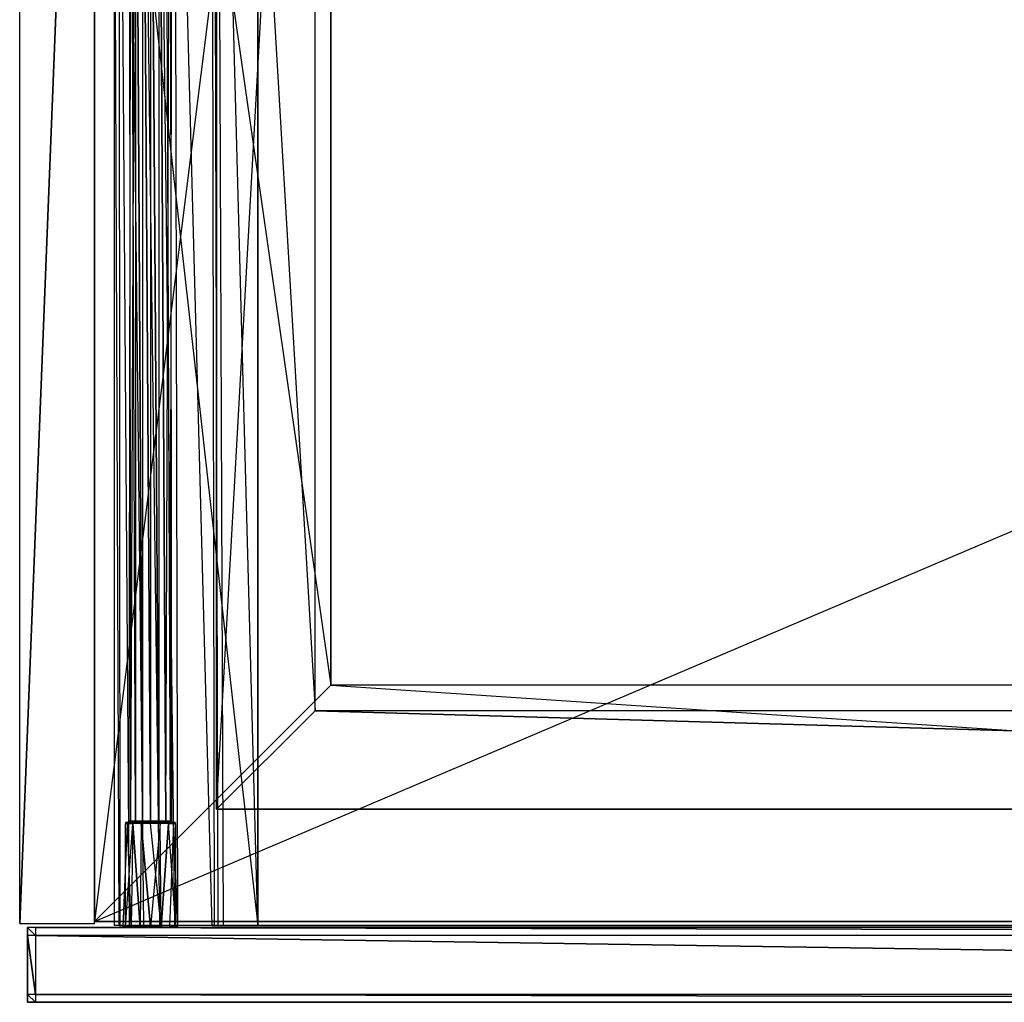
# Model space of a CAD drawing. Extents: x 0 to 1, y -0.5 to 0.
# Tile 1 of 6: x 0 to 0.25, y -0.5 to -0.25. Entities that reach past the tile are written whole.
import ezdxf

# ---------------------------------------------------------------- set-up
doc = ezdxf.new("R2010")
doc.units = 0
for name, color, linetype in [('L0_FRONT_LEGATO_S2S2_X_4230__Y_', 7, 'CONTINUOUS'), ('L10_KORPUS_LEGATO_BO_X_9620__Y_', 7, 'CONTINUOUS'), ('L12_KORPUS_LEGATO_3_N_B22200___', 7, 'CONTINUOUS'), ('L14_KORPUS_LEGATO_1_N_B22200___', 7, 'CONTINUOUS'), ('L15_KORPUS_LEGATO_0_N_B22200___', 7, 'CONTINUOUS'), ('L16_KORPUS_LEGATO_SE_X_190__Y_4', 7, 'CONTINUOUS'), ('L2_DRAWERBOX_LEGATO_REL_6_X_365', 7, 'CONTINUOUS'), ('L4_DRAWERBOX_LEGATO_REL_4_X_139', 7, 'CONTINUOUS'), ('L5_DRAWERBOX_LEGATO_REL_3_X_879', 7, 'CONTINUOUS')]:
    doc.layers.add(name, color=color, linetype=linetype)

msp = doc.modelspace()

# ---------------------------------------------------------------- linework, layer by layer
at = {"layer": 'L0_FRONT_LEGATO_S2S2_X_4230__Y_', "color": 8}
for points, invisible_edges in [([(0.004, -0.482, 0.423), (0.002, -0.48, 0.423), (0.002, -0.482, 0.423), (0.004, -0.482, 0.423)], 13), ([(0.002, -0.48, 0.423), (0.004, -0.482, 0.423), (0.004, -0.48, 0.423), (0.002, -0.48, 0.423)], 14), ([(0.002, -0.48), (0.004, -0.482), (0.002, -0.482), (0.002, -0.48)], 13), ([(0.004, -0.482), (0.002, -0.48), (0.004, -0.48), (0.004, -0.482)], 14), ([(0.002, -0.482, 0.421), (0.002, -0.48, 0.002), (0.002, -0.482, 0.002), (0.002, -0.482, 0.421)], 13), ([(0.002, -0.48, 0.002), (0.002, -0.482, 0.421), (0.002, -0.48, 0.421), (0.002, -0.48, 0.002)], 14), ([(0.002, -0.48, 0.421), (0.004, -0.48, 0.002), (0.002, -0.48, 0.002), (0.002, -0.48, 0.421)], 13), ([(0.004, -0.48, 0.002), (0.002, -0.48, 0.421), (0.004, -0.48, 0.421), (0.004, -0.48, 0.002)], 14), ([(0.002, -0.48, 0.423), (0.004, -0.48, 0.421), (0.002, -0.48, 0.421), (0.002, -0.48, 0.423)], 13), ([(0.004, -0.48, 0.421), (0.002, -0.48, 0.423), (0.004, -0.48, 0.423), (0.004, -0.48, 0.421)], 14), ([(0.002, -0.48, 0.002), (0.004, -0.48), (0.002, -0.48), (0.002, -0.48, 0.002)], 13), ([(0.004, -0.48), (0.002, -0.48, 0.002), (0.004, -0.48, 0.002), (0.004, -0.48)], 14), ([(0.002, -0.48, 0.002), (0.002, -0.482), (0.002, -0.482, 0.002), (0.002, -0.48, 0.002)], 13), ([(0.002, -0.482), (0.002, -0.48, 0.002), (0.002, -0.48), (0.002, -0.482)], 14), ([(0.002, -0.48, 0.423), (0.002, -0.482, 0.421), (0.002, -0.482, 0.423), (0.002, -0.48, 0.423)], 13), ([(0.002, -0.482, 0.421), (0.002, -0.48, 0.423), (0.002, -0.48, 0.421), (0.002, -0.482, 0.421)], 14), ([(0.996, -0.482, 0.423), (0.004, -0.48, 0.423), (0.004, -0.482, 0.423), (0.996, -0.482, 0.423)], 13), ([(0.004, -0.48, 0.423), (0.996, -0.482, 0.423), (0.996, -0.48, 0.423), (0.004, -0.48, 0.423)], 14), ([(0.004, -0.48), (0.996, -0.482), (0.004, -0.482), (0.004, -0.48)], 13), ([(0.996, -0.482), (0.004, -0.48), (0.996, -0.48), (0.996, -0.482)], 14), ([(0.004, -0.48, 0.002), (0.996, -0.48, 0.421), (0.996, -0.48, 0.002), (0.004, -0.48, 0.002)], 13), ([(0.996, -0.48, 0.421), (0.004, -0.48, 0.002), (0.004, -0.48, 0.421), (0.996, -0.48, 0.421)], 14), ([(0.004, -0.48, 0.421), (0.996, -0.48, 0.423), (0.996, -0.48, 0.421), (0.004, -0.48, 0.421)], 13), ([(0.996, -0.48, 0.423), (0.004, -0.48, 0.421), (0.004, -0.48, 0.423), (0.996, -0.48, 0.423)], 14), ([(0.004, -0.48), (0.996, -0.48, 0.002), (0.996, -0.48), (0.004, -0.48)], 13), ([(0.996, -0.48, 0.002), (0.004, -0.48), (0.004, -0.48, 0.002), (0.996, -0.48, 0.002)], 14), ([(0.002, -0.497, 0.421), (0.002, -0.482, 0.002), (0.002, -0.497, 0.002), (0.002, -0.497, 0.421)], 13), ([(0.002, -0.482, 0.002), (0.002, -0.497, 0.421), (0.002, -0.482, 0.421), (0.002, -0.482, 0.002)], 14), ([(0.002, -0.482), (0.004, -0.497), (0.002, -0.497), (0.002, -0.482)], 13), ([(0.004, -0.497), (0.002, -0.482), (0.004, -0.482), (0.004, -0.497)], 14), ([(0.002, -0.482, 0.002), (0.002, -0.497), (0.002, -0.497, 0.002), (0.002, -0.482, 0.002)], 13), ([(0.002, -0.497), (0.002, -0.482, 0.002), (0.002, -0.482), (0.002, -0.497)], 14), ([(0.004, -0.497, 0.423), (0.002, -0.482, 0.423), (0.002, -0.497, 0.423), (0.004, -0.497, 0.423)], 13), ([(0.002, -0.482, 0.423), (0.004, -0.497, 0.423), (0.004, -0.482, 0.423), (0.002, -0.482, 0.423)], 14), ([(0.002, -0.482, 0.423), (0.002, -0.497, 0.421), (0.002, -0.497, 0.423), (0.002, -0.482, 0.423)], 13), ([(0.002, -0.497, 0.421), (0.002, -0.482, 0.423), (0.002, -0.482, 0.421), (0.002, -0.497, 0.421)], 14), ([(0.004, -0.482), (0.996, -0.497), (0.004, -0.497), (0.004, -0.482)], 13), ([(0.996, -0.497), (0.004, -0.482), (0.996, -0.482), (0.996, -0.497)], 14), ([(0.996, -0.497, 0.423), (0.004, -0.482, 0.423), (0.004, -0.497, 0.423), (0.996, -0.497, 0.423)], 13), ([(0.004, -0.482, 0.423), (0.996, -0.497, 0.423), (0.996, -0.482, 0.423), (0.004, -0.482, 0.423)], 14), ([(0.002, -0.497, 0.423), (0.002, -0.499, 0.421), (0.002, -0.499, 0.423), (0.002, -0.497, 0.423)], 13), ([(0.002, -0.499, 0.421), (0.002, -0.497, 0.423), (0.002, -0.497, 0.421), (0.002, -0.499, 0.421)], 14), ([(0.002, -0.499, 0.421), (0.002, -0.497, 0.002), (0.002, -0.499, 0.002), (0.002, -0.499, 0.421)], 13), ([(0.002, -0.497, 0.002), (0.002, -0.499, 0.421), (0.002, -0.497, 0.421), (0.002, -0.497, 0.002)], 14), ([(0.002, -0.497, 0.002), (0.002, -0.499), (0.002, -0.499, 0.002), (0.002, -0.497, 0.002)], 13), ([(0.002, -0.499), (0.002, -0.497, 0.002), (0.002, -0.497), (0.002, -0.499)], 14), ([(0.002, -0.497), (0.004, -0.499), (0.002, -0.499), (0.002, -0.497)], 13), ([(0.004, -0.499), (0.002, -0.497), (0.004, -0.497), (0.004, -0.499)], 14), ([(0.004, -0.499, 0.423), (0.002, -0.497, 0.423), (0.002, -0.499, 0.423), (0.004, -0.499, 0.423)], 13), ([(0.002, -0.497, 0.423), (0.004, -0.499, 0.423), (0.004, -0.497, 0.423), (0.002, -0.497, 0.423)], 14), ([(0.004, -0.497), (0.996, -0.499), (0.004, -0.499), (0.004, -0.497)], 13), ([(0.996, -0.499), (0.004, -0.497), (0.996, -0.497), (0.996, -0.499)], 14), ([(0.996, -0.499, 0.423), (0.004, -0.497, 0.423), (0.004, -0.499, 0.423), (0.996, -0.499, 0.423)], 13), ([(0.004, -0.497, 0.423), (0.996, -0.499, 0.423), (0.996, -0.497, 0.423), (0.004, -0.497, 0.423)], 14), ([(0.004, -0.499), (0.002, -0.499, 0.002), (0.002, -0.499), (0.004, -0.499)], 13), ([(0.002, -0.499, 0.002), (0.004, -0.499), (0.004, -0.499, 0.002), (0.002, -0.499, 0.002)], 14), ([(0.004, -0.499, 0.002), (0.002, -0.499, 0.421), (0.002, -0.499, 0.002), (0.004, -0.499, 0.002)], 13), ([(0.002, -0.499, 0.421), (0.004, -0.499, 0.002), (0.004, -0.499, 0.421), (0.002, -0.499, 0.421)], 14), ([(0.004, -0.499, 0.421), (0.002, -0.499, 0.423), (0.002, -0.499, 0.421), (0.004, -0.499, 0.421)], 13), ([(0.002, -0.499, 0.423), (0.004, -0.499, 0.421), (0.004, -0.499, 0.423), (0.002, -0.499, 0.423)], 14), ([(0.996, -0.499, 0.421), (0.004, -0.499, 0.002), (0.996, -0.499, 0.002), (0.996, -0.499, 0.421)], 13), ([(0.004, -0.499, 0.002), (0.996, -0.499, 0.421), (0.004, -0.499, 0.421), (0.004, -0.499, 0.002)], 14), ([(0.996, -0.499, 0.002), (0.004, -0.499), (0.996, -0.499), (0.996, -0.499, 0.002)], 13), ([(0.004, -0.499), (0.996, -0.499, 0.002), (0.004, -0.499, 0.002), (0.004, -0.499)], 14), ([(0.996, -0.499, 0.423), (0.004, -0.499, 0.421), (0.996, -0.499, 0.421), (0.996, -0.499, 0.423)], 13), ([(0.004, -0.499, 0.421), (0.996, -0.499, 0.423), (0.004, -0.499, 0.423), (0.004, -0.499, 0.421)], 14)]:
    msp.add_3dface(points, dxfattribs=dict(at, invisible_edges=invisible_edges))
at = {"layer": 'L10_KORPUS_LEGATO_BO_X_9620__Y_', "color": 8}
for points, invisible_edges in [([(0.019, -0.069, 0.02), (0.019, -0.4785, 0.001), (0.019, -0.4785, 0.02), (0.019, -0.069, 0.02)], 13), ([(0.019, -0.4785, 0.001), (0.019, -0.069, 0.02), (0.019, -0.069, 0.001), (0.019, -0.4785, 0.001)], 14), ([(0.981, -0.4785, 0.02), (0.019, -0.069, 0.02), (0.019, -0.4785, 0.02), (0.981, -0.4785, 0.02)], 13), ([(0.019, -0.069, 0.02), (0.981, -0.4785, 0.02), (0.981, -0.069, 0.02), (0.019, -0.069, 0.02)], 14), ([(0.981, -0.069, 0.001), (0.019, -0.4785, 0.001), (0.019, -0.069, 0.001), (0.981, -0.069, 0.001)], 13), ([(0.019, -0.4785, 0.001), (0.981, -0.069, 0.001), (0.981, -0.4785, 0.001), (0.019, -0.4785, 0.001)], 14), ([(0.981, -0.4785, 0.001), (0.019, -0.4785, 0.02), (0.019, -0.4785, 0.001), (0.981, -0.4785, 0.001)], 13), ([(0.019, -0.4785, 0.02), (0.981, -0.4785, 0.001), (0.981, -0.4785, 0.02), (0.019, -0.4785, 0.02)], 14)]:
    msp.add_3dface(points, dxfattribs=dict(at, invisible_edges=invisible_edges))
at = {"layer": 'L12_KORPUS_LEGATO_3_N_B22200___', "color": 8}
for points, invisible_edges in [([(0.079, 0, 0.396), (0.019, -0.4785, 0.396), (0.019, 0, 0.396), (0.079, 0, 0.396)], 10), ([(0.019, -0.4785, 0.396), (0.079, 0, 0.396), (0.079, -0.4185, 0.396), (0.019, -0.4785, 0.396)], 13), ([(0.019, 0, 0.415), (0.019, -0.4785, 0.396), (0.019, -0.4785, 0.415), (0.019, 0, 0.415)], 13), ([(0.019, -0.4785, 0.396), (0.019, 0, 0.415), (0.019, 0, 0.396), (0.019, -0.4785, 0.396)], 14), ([(0.079, -0.4185, 0.415), (0.019, 0, 0.415), (0.019, -0.4785, 0.415), (0.079, -0.4185, 0.415)], 13), ([(0.019, 0, 0.415), (0.079, -0.4185, 0.415), (0.079, 0, 0.415), (0.019, 0, 0.415)], 14), ([(0.079, 0, 0.396), (0.079, -0.4185, 0.415), (0.079, -0.4185, 0.396), (0.079, 0, 0.396)], 13), ([(0.079, -0.4185, 0.415), (0.079, 0, 0.396), (0.079, 0, 0.415), (0.079, -0.4185, 0.415)], 14), ([(0.019, -0.4785, 0.396), (0.079, -0.4185, 0.396), (0.981, -0.4785, 0.396), (0.019, -0.4785, 0.396)], 10), ([(0.981, -0.4785, 0.415), (0.079, -0.4185, 0.415), (0.019, -0.4785, 0.415), (0.981, -0.4785, 0.415)], 13), ([(0.981, -0.4785, 0.396), (0.079, -0.4185, 0.396), (0.921, -0.4185, 0.396), (0.981, -0.4785, 0.396)], 15), ([(0.079, -0.4185, 0.415), (0.921, -0.4185, 0.396), (0.079, -0.4185, 0.396), (0.079, -0.4185, 0.415)], 13), ([(0.921, -0.4185, 0.396), (0.079, -0.4185, 0.415), (0.921, -0.4185, 0.415), (0.921, -0.4185, 0.396)], 14), ([(0.079, -0.4185, 0.415), (0.981, -0.4785, 0.415), (0.921, -0.4185, 0.415), (0.079, -0.4185, 0.415)], 14), ([(0.981, -0.4785, 0.396), (0.019, -0.4785, 0.415), (0.019, -0.4785, 0.396), (0.981, -0.4785, 0.396)], 13), ([(0.019, -0.4785, 0.415), (0.981, -0.4785, 0.396), (0.981, -0.4785, 0.415), (0.019, -0.4785, 0.415)], 14)]:
    msp.add_3dface(points, dxfattribs=dict(at, invisible_edges=invisible_edges))
at = {"layer": 'L14_KORPUS_LEGATO_1_N_B22200___', "color": 8}
for points, invisible_edges in [([(0.075, -0.001, 0.415), (0.05, -0.45, 0.415), (0.05, -0.001, 0.415), (0.075, -0.001, 0.415)], 13), ([(0.05, -0.45, 0.415), (0.075, -0.001, 0.415), (0.075, -0.425, 0.415), (0.05, -0.45, 0.415)], 14), ([(0.075, -0.425, 0.425), (0.05, -0.001, 0.425), (0.05, -0.45, 0.425), (0.075, -0.425, 0.425)], 13), ([(0.05, -0.001, 0.425), (0.075, -0.425, 0.425), (0.075, -0.001, 0.425), (0.05, -0.001, 0.425)], 14), ([(0.05, -0.001, 0.425), (0.05, -0.45, 0.415), (0.05, -0.45, 0.425), (0.05, -0.001, 0.425)], 13), ([(0.05, -0.45, 0.415), (0.05, -0.001, 0.425), (0.05, -0.001, 0.415), (0.05, -0.45, 0.415)], 14), ([(0.075, -0.001, 0.415), (0.075, -0.425, 0.425), (0.075, -0.425, 0.415), (0.075, -0.001, 0.415)], 13), ([(0.075, -0.425, 0.425), (0.075, -0.001, 0.415), (0.075, -0.001, 0.425), (0.075, -0.425, 0.425)], 14), ([(0.075, -0.425, 0.415), (0.05, -0.45, 0.425), (0.05, -0.45, 0.415), (0.075, -0.425, 0.415)], 13), ([(0.05, -0.45, 0.425), (0.075, -0.425, 0.415), (0.075, -0.425, 0.425), (0.05, -0.45, 0.425)], 14)]:
    msp.add_3dface(points, dxfattribs=dict(at, invisible_edges=invisible_edges))
at = {"layer": 'L15_KORPUS_LEGATO_0_N_B22200___', "color": 8}
for points, invisible_edges in [([(0.075, -0.425, 0.415), (0.95, -0.45, 0.415), (0.05, -0.45, 0.415), (0.075, -0.425, 0.415)], 13), ([(0.95, -0.45, 0.425), (0.075, -0.425, 0.425), (0.05, -0.45, 0.425), (0.95, -0.45, 0.425)], 13), ([(0.075, -0.425, 0.425), (0.05, -0.45, 0.415), (0.05, -0.45, 0.425), (0.075, -0.425, 0.425)], 13), ([(0.05, -0.45, 0.415), (0.075, -0.425, 0.425), (0.075, -0.425, 0.415), (0.05, -0.45, 0.415)], 14), ([(0.95, -0.45, 0.415), (0.075, -0.425, 0.415), (0.925, -0.425, 0.415), (0.95, -0.45, 0.415)], 14), ([(0.075, -0.425, 0.425), (0.95, -0.45, 0.425), (0.925, -0.425, 0.425), (0.075, -0.425, 0.425)], 14), ([(0.075, -0.425, 0.425), (0.925, -0.425, 0.415), (0.075, -0.425, 0.415), (0.075, -0.425, 0.425)], 13), ([(0.925, -0.425, 0.415), (0.075, -0.425, 0.425), (0.925, -0.425, 0.425), (0.925, -0.425, 0.415)], 14), ([(0.95, -0.45, 0.415), (0.05, -0.45, 0.425), (0.05, -0.45, 0.415), (0.95, -0.45, 0.415)], 13), ([(0.05, -0.45, 0.425), (0.95, -0.45, 0.415), (0.95, -0.45, 0.425), (0.05, -0.45, 0.425)], 14)]:
    msp.add_3dface(points, dxfattribs=dict(at, invisible_edges=invisible_edges))
at = {"layer": 'L16_KORPUS_LEGATO_SE_X_190__Y_4', "color": 8}
for points, invisible_edges in [([(0, -0.479, 0.423), (0.019, 0, 0.423), (0, 0, 0.423), (0, -0.479, 0.423)], 13), ([(0.019, 0, 0.423), (0, -0.479, 0.423), (0.019, -0.479, 0.423), (0.019, 0, 0.423)], 14), ([(0.019, 0), (0, -0.479), (0, 0), (0.019, 0)], 13), ([(0, -0.479), (0.019, 0), (0.019, -0.479), (0, -0.479)], 14), ([(0, 0, 0.423), (0, -0.479), (0, -0.479, 0.423), (0, 0, 0.423)], 13), ([(0, -0.479), (0, 0, 0.423), (0, 0), (0, -0.479)], 14), ([(0.019, 0), (0.019, -0.479, 0.423), (0.019, -0.479), (0.019, 0)], 13), ([(0.019, -0.479, 0.423), (0.019, 0), (0.019, 0, 0.423), (0.019, -0.479, 0.423)], 14), ([(0.019, -0.479, 0.423), (0, -0.479), (0.019, -0.479), (0.019, -0.479, 0.423)], 13), ([(0, -0.479), (0.019, -0.479, 0.423), (0, -0.479, 0.423), (0, -0.479)], 14)]:
    msp.add_3dface(points, dxfattribs=dict(at, invisible_edges=invisible_edges))
at = {"layer": 'L2_DRAWERBOX_LEGATO_REL_6_X_365', "color": 8}
for points, invisible_edges in [([(0.060485, -0.4795, 0.032), (0.024, -0.1555, 0.032), (0.024, -0.4795, 0.032), (0.060485, -0.4795, 0.032)], 13), ([(0.024, -0.1555, 0.032), (0.060485, -0.4795, 0.032), (0.060485, -0.1555, 0.032), (0.024, -0.1555, 0.032)], 14), ([(0.024, -0.1555, 0.032), (0.025286, -0.4795, 0.10758), (0.024, -0.4795, 0.032), (0.024, -0.1555, 0.032)], 13), ([(0.025286, -0.4795, 0.10758), (0.024, -0.1555, 0.032), (0.025286, -0.1555, 0.10758), (0.025286, -0.4795, 0.10758)], 14), ([(0.025286, -0.1555, 0.10758), (0.025533, -0.4795, 0.110955), (0.025286, -0.4795, 0.10758), (0.025286, -0.1555, 0.10758)], 13), ([(0.025533, -0.4795, 0.110955), (0.025286, -0.1555, 0.10758), (0.025533, -0.1555, 0.110955), (0.025533, -0.4795, 0.110955)], 14), ([(0.025533, -0.1555, 0.110955), (0.02788, -0.4795, 0.114232), (0.025533, -0.4795, 0.110955), (0.025533, -0.1555, 0.110955)], 13), ([(0.02788, -0.4795, 0.114232), (0.025533, -0.1555, 0.110955), (0.02788, -0.1555, 0.114232), (0.02788, -0.4795, 0.114232)], 14), ([(0.02788, -0.1555, 0.114232), (0.031526, -0.4795, 0.115948), (0.02788, -0.4795, 0.114232), (0.02788, -0.1555, 0.114232)], 13), ([(0.031526, -0.4795, 0.115948), (0.02788, -0.1555, 0.114232), (0.031526, -0.1555, 0.115948), (0.031526, -0.4795, 0.115948)], 14), ([(0.031526, -0.1555, 0.115948), (0.035589, -0.4795, 0.115998), (0.031526, -0.4795, 0.115948), (0.031526, -0.1555, 0.115948)], 13), ([(0.035589, -0.4795, 0.115998), (0.031526, -0.1555, 0.115948), (0.035589, -0.1555, 0.115998), (0.035589, -0.4795, 0.115998)], 14), ([(0.035589, -0.1555, 0.115998), (0.039428, -0.4795, 0.114666), (0.035589, -0.4795, 0.115998), (0.035589, -0.1555, 0.115998)], 13), ([(0.039428, -0.4795, 0.114666), (0.035589, -0.1555, 0.115998), (0.039428, -0.1555, 0.114666), (0.039428, -0.4795, 0.114666)], 14), ([(0.039428, -0.1555, 0.114666), (0.04018, -0.4795, 0.113598), (0.039428, -0.4795, 0.114666), (0.039428, -0.1555, 0.114666)], 13), ([(0.04018, -0.4795, 0.113598), (0.039428, -0.1555, 0.114666), (0.04018, -0.1555, 0.113598), (0.04018, -0.4795, 0.113598)], 14), ([(0.04018, -0.1555, 0.113598), (0.048889, -0.4795, 0.060646), (0.04018, -0.4795, 0.113598), (0.04018, -0.1555, 0.113598)], 13), ([(0.048889, -0.4795, 0.060646), (0.04018, -0.1555, 0.113598), (0.048889, -0.1555, 0.060646), (0.048889, -0.4795, 0.060646)], 14), ([(0.048889, -0.1555, 0.060646), (0.04947, -0.4795, 0.058607), (0.048889, -0.4795, 0.060646), (0.048889, -0.1555, 0.060646)], 13), ([(0.04947, -0.4795, 0.058607), (0.048889, -0.1555, 0.060646), (0.04947, -0.1555, 0.058607), (0.04947, -0.4795, 0.058607)], 14), ([(0.04947, -0.1555, 0.058607), (0.050433, -0.4795, 0.056719), (0.04947, -0.4795, 0.058607), (0.04947, -0.1555, 0.058607)], 13), ([(0.050433, -0.4795, 0.056719), (0.04947, -0.1555, 0.058607), (0.050433, -0.1555, 0.056719), (0.050433, -0.4795, 0.056719)], 14), ([(0.050433, -0.1555, 0.056719), (0.051741, -0.4795, 0.055052), (0.050433, -0.4795, 0.056719), (0.050433, -0.1555, 0.056719)], 13), ([(0.051741, -0.4795, 0.055052), (0.050433, -0.1555, 0.056719), (0.051741, -0.1555, 0.055052), (0.051741, -0.4795, 0.055052)], 14), ([(0.051741, -0.1555, 0.055052), (0.060485, -0.4795, 0.048743), (0.051741, -0.4795, 0.055052), (0.051741, -0.1555, 0.055052)], 13), ([(0.060485, -0.4795, 0.048743), (0.051741, -0.1555, 0.055052), (0.060485, -0.1555, 0.048743), (0.060485, -0.4795, 0.048743)], 14), ([(0.060485, -0.1555, 0.048743), (0.060485, -0.4795, 0.032), (0.060485, -0.4795, 0.048743), (0.060485, -0.1555, 0.048743)], 13), ([(0.060485, -0.4795, 0.032), (0.060485, -0.1555, 0.048743), (0.060485, -0.1555, 0.032), (0.060485, -0.4795, 0.032)], 14), ([(0.025286, -0.4795, 0.10758), (0.060485, -0.4795, 0.032), (0.024, -0.4795, 0.032), (0.025286, -0.4795, 0.10758)], 13), ([(0.060485, -0.4795, 0.032), (0.025286, -0.4795, 0.10758), (0.04947, -0.4795, 0.058607), (0.060485, -0.4795, 0.032)], 10), ([(0.04947, -0.4795, 0.058607), (0.025286, -0.4795, 0.10758), (0.048889, -0.4795, 0.060646), (0.04947, -0.4795, 0.058607)], 10), ([(0.048889, -0.4795, 0.060646), (0.025286, -0.4795, 0.10758), (0.04018, -0.4795, 0.113598), (0.048889, -0.4795, 0.060646)], 13), ([(0.04018, -0.4795, 0.113598), (0.025286, -0.4795, 0.10758), (0.025533, -0.4795, 0.110955), (0.04018, -0.4795, 0.113598)], 14), ([(0.04018, -0.4795, 0.113598), (0.025533, -0.4795, 0.110955), (0.02788, -0.4795, 0.114232), (0.04018, -0.4795, 0.113598)], 15), ([(0.04018, -0.4795, 0.113598), (0.02788, -0.4795, 0.114232), (0.039428, -0.4795, 0.114666), (0.04018, -0.4795, 0.113598)], 15), ([(0.039428, -0.4795, 0.114666), (0.02788, -0.4795, 0.114232), (0.031526, -0.4795, 0.115948), (0.039428, -0.4795, 0.114666)], 15), ([(0.039428, -0.4795, 0.114666), (0.031526, -0.4795, 0.115948), (0.035589, -0.4795, 0.115998), (0.039428, -0.4795, 0.114666)], 15), ([(0.060485, -0.4795, 0.032), (0.04947, -0.4795, 0.058607), (0.050433, -0.4795, 0.056719), (0.060485, -0.4795, 0.032)], 13), ([(0.060485, -0.4795, 0.032), (0.050433, -0.4795, 0.056719), (0.051741, -0.4795, 0.055052), (0.060485, -0.4795, 0.032)], 10), ([(0.060485, -0.4795, 0.032), (0.051741, -0.4795, 0.055052), (0.060485, -0.4795, 0.048743), (0.060485, -0.4795, 0.032)], 13)]:
    msp.add_3dface(points, dxfattribs=dict(at, invisible_edges=invisible_edges))
at = {"layer": 'L4_DRAWERBOX_LEGATO_REL_4_X_139', "color": 8}
for points, invisible_edges in [([(0.027831, -0.143025, 0.1666), (0.028243, -0.452987, 0.168674), (0.027831, -0.452987, 0.1666), (0.027831, -0.143025, 0.1666)], 13), ([(0.028243, -0.452987, 0.168674), (0.027831, -0.143025, 0.1666), (0.028243, -0.143025, 0.168674), (0.028243, -0.452987, 0.168674)], 14), ([(0.028243, -0.143025, 0.164526), (0.027831, -0.452987, 0.1666), (0.028243, -0.452987, 0.164526), (0.028243, -0.143025, 0.164526)], 13), ([(0.027831, -0.452987, 0.1666), (0.028243, -0.143025, 0.164526), (0.027831, -0.143025, 0.1666), (0.027831, -0.452987, 0.1666)], 14), ([(0.028243, -0.143025, 0.168674), (0.029418, -0.452987, 0.170432), (0.028243, -0.452987, 0.168674), (0.028243, -0.143025, 0.168674)], 13), ([(0.029418, -0.452987, 0.170432), (0.028243, -0.143025, 0.168674), (0.029418, -0.143025, 0.170432), (0.029418, -0.452987, 0.170432)], 14), ([(0.029418, -0.143025, 0.162768), (0.028243, -0.452987, 0.164526), (0.029418, -0.452987, 0.162768), (0.029418, -0.143025, 0.162768)], 13), ([(0.028243, -0.452987, 0.164526), (0.029418, -0.143025, 0.162768), (0.028243, -0.143025, 0.164526), (0.028243, -0.452987, 0.164526)], 14), ([(0.029418, -0.143025, 0.170432), (0.031176, -0.452987, 0.171607), (0.029418, -0.452987, 0.170432), (0.029418, -0.143025, 0.170432)], 13), ([(0.031176, -0.452987, 0.171607), (0.029418, -0.143025, 0.170432), (0.031176, -0.143025, 0.171607), (0.031176, -0.452987, 0.171607)], 14), ([(0.031176, -0.452987, 0.161593), (0.029418, -0.143025, 0.162768), (0.029418, -0.452987, 0.162768), (0.031176, -0.452987, 0.161593)], 13), ([(0.029418, -0.143025, 0.162768), (0.031176, -0.452987, 0.161593), (0.031176, -0.143025, 0.161593), (0.029418, -0.143025, 0.162768)], 14), ([(0.031176, -0.143025, 0.171607), (0.03325, -0.452987, 0.172019), (0.031176, -0.452987, 0.171607), (0.031176, -0.143025, 0.171607)], 13), ([(0.03325, -0.452987, 0.172019), (0.031176, -0.143025, 0.171607), (0.03325, -0.143025, 0.172019), (0.03325, -0.452987, 0.172019)], 14), ([(0.03325, -0.452987, 0.161181), (0.031176, -0.143025, 0.161593), (0.031176, -0.452987, 0.161593), (0.03325, -0.452987, 0.161181)], 13), ([(0.031176, -0.143025, 0.161593), (0.03325, -0.452987, 0.161181), (0.03325, -0.143025, 0.161181), (0.031176, -0.143025, 0.161593)], 14), ([(0.035324, -0.452987, 0.161593), (0.03325, -0.143025, 0.161181), (0.03325, -0.452987, 0.161181), (0.035324, -0.452987, 0.161593)], 13), ([(0.03325, -0.143025, 0.161181), (0.035324, -0.452987, 0.161593), (0.035324, -0.143025, 0.161593), (0.03325, -0.143025, 0.161181)], 14), ([(0.03325, -0.143025, 0.172019), (0.035324, -0.452987, 0.171607), (0.03325, -0.452987, 0.172019), (0.03325, -0.143025, 0.172019)], 13), ([(0.035324, -0.452987, 0.171607), (0.03325, -0.143025, 0.172019), (0.035324, -0.143025, 0.171607), (0.035324, -0.452987, 0.171607)], 14), ([(0.037082, -0.452987, 0.162768), (0.035324, -0.143025, 0.161593), (0.035324, -0.452987, 0.161593), (0.037082, -0.452987, 0.162768)], 13), ([(0.035324, -0.143025, 0.161593), (0.037082, -0.452987, 0.162768), (0.037082, -0.143025, 0.162768), (0.035324, -0.143025, 0.161593)], 14), ([(0.035324, -0.143025, 0.171607), (0.037082, -0.452987, 0.170432), (0.035324, -0.452987, 0.171607), (0.035324, -0.143025, 0.171607)], 13), ([(0.037082, -0.452987, 0.170432), (0.035324, -0.143025, 0.171607), (0.037082, -0.143025, 0.170432), (0.037082, -0.452987, 0.170432)], 14), ([(0.038257, -0.143025, 0.164526), (0.037082, -0.452987, 0.162768), (0.038257, -0.452987, 0.164526), (0.038257, -0.143025, 0.164526)], 13), ([(0.037082, -0.452987, 0.162768), (0.038257, -0.143025, 0.164526), (0.037082, -0.143025, 0.162768), (0.037082, -0.452987, 0.162768)], 14), ([(0.037082, -0.143025, 0.170432), (0.038257, -0.452987, 0.168674), (0.037082, -0.452987, 0.170432), (0.037082, -0.143025, 0.170432)], 13), ([(0.038257, -0.452987, 0.168674), (0.037082, -0.143025, 0.170432), (0.038257, -0.143025, 0.168674), (0.038257, -0.452987, 0.168674)], 14), ([(0.03867, -0.143025, 0.1666), (0.038257, -0.452987, 0.164526), (0.03867, -0.452987, 0.1666), (0.03867, -0.143025, 0.1666)], 13), ([(0.038257, -0.452987, 0.164526), (0.03867, -0.143025, 0.1666), (0.038257, -0.143025, 0.164526), (0.038257, -0.452987, 0.164526)], 14), ([(0.038257, -0.143025, 0.168674), (0.03867, -0.452987, 0.1666), (0.038257, -0.452987, 0.168674), (0.038257, -0.143025, 0.168674)], 13), ([(0.03867, -0.452987, 0.1666), (0.038257, -0.143025, 0.168674), (0.03867, -0.143025, 0.1666), (0.03867, -0.452987, 0.1666)], 14), ([(0.026897, -0.453606, 0.1666), (0.026841, -0.4798, 0.169255), (0.026313, -0.4798, 0.1666), (0.026897, -0.453606, 0.1666)], 13), ([(0.02738, -0.453606, 0.164169), (0.026313, -0.4798, 0.1666), (0.026841, -0.4798, 0.163945), (0.02738, -0.453606, 0.164169)], 13), ([(0.026313, -0.4798, 0.1666), (0.02738, -0.453606, 0.164169), (0.026897, -0.453606, 0.1666), (0.026313, -0.4798, 0.1666)], 14), ([(0.026841, -0.4798, 0.169255), (0.026897, -0.453606, 0.1666), (0.02738, -0.453606, 0.169031), (0.026841, -0.4798, 0.169255)], 14), ([(0.02738, -0.453606, 0.169031), (0.028345, -0.4798, 0.171505), (0.026841, -0.4798, 0.169255), (0.02738, -0.453606, 0.169031)], 13), ([(0.028758, -0.453606, 0.162107), (0.026841, -0.4798, 0.163945), (0.028345, -0.4798, 0.161695), (0.028758, -0.453606, 0.162107)], 13), ([(0.026841, -0.4798, 0.163945), (0.028758, -0.453606, 0.162107), (0.02738, -0.453606, 0.164169), (0.026841, -0.4798, 0.163945)], 14), ([(0.027387, -0.4533, 0.164171), (0.026897, -0.453606, 0.1666), (0.02738, -0.453606, 0.164169), (0.027387, -0.4533, 0.164171)], 13), ([(0.026897, -0.453606, 0.1666), (0.027387, -0.4533, 0.164171), (0.026904, -0.4533, 0.1666), (0.026897, -0.453606, 0.1666)], 14), ([(0.026904, -0.4533, 0.1666), (0.02738, -0.453606, 0.169031), (0.026897, -0.453606, 0.1666), (0.026904, -0.4533, 0.1666)], 13), ([(0.028243, -0.4533, 0.164526), (0.026904, -0.4533, 0.1666), (0.027387, -0.4533, 0.164171), (0.028243, -0.4533, 0.164526)], 13), ([(0.026904, -0.4533, 0.1666), (0.028243, -0.4533, 0.164526), (0.027831, -0.4533, 0.1666), (0.026904, -0.4533, 0.1666)], 14), ([(0.028243, -0.4533, 0.168674), (0.026904, -0.4533, 0.1666), (0.027831, -0.4533, 0.1666), (0.028243, -0.4533, 0.168674)], 13), ([(0.026904, -0.4533, 0.1666), (0.028243, -0.4533, 0.168674), (0.027387, -0.4533, 0.169029), (0.026904, -0.4533, 0.1666)], 14), ([(0.02738, -0.453606, 0.169031), (0.026904, -0.4533, 0.1666), (0.027387, -0.4533, 0.169029), (0.02738, -0.453606, 0.169031)], 14), ([(0.028762, -0.4533, 0.162112), (0.02738, -0.453606, 0.164169), (0.028758, -0.453606, 0.162107), (0.028762, -0.4533, 0.162112)], 13), ([(0.02738, -0.453606, 0.164169), (0.028762, -0.4533, 0.162112), (0.027387, -0.4533, 0.164171), (0.02738, -0.453606, 0.164169)], 14), ([(0.027387, -0.4533, 0.169029), (0.028758, -0.453606, 0.171093), (0.02738, -0.453606, 0.169031), (0.027387, -0.4533, 0.169029)], 13), ([(0.028345, -0.4798, 0.171505), (0.02738, -0.453606, 0.169031), (0.028758, -0.453606, 0.171093), (0.028345, -0.4798, 0.171505)], 14), ([(0.029418, -0.4533, 0.170432), (0.027387, -0.4533, 0.169029), (0.028243, -0.4533, 0.168674), (0.029418, -0.4533, 0.170432)], 13), ([(0.027387, -0.4533, 0.169029), (0.029418, -0.4533, 0.170432), (0.028762, -0.4533, 0.171088), (0.027387, -0.4533, 0.169029)], 14), ([(0.029418, -0.4533, 0.162768), (0.027387, -0.4533, 0.164171), (0.028762, -0.4533, 0.162112), (0.029418, -0.4533, 0.162768)], 13), ([(0.027387, -0.4533, 0.164171), (0.029418, -0.4533, 0.162768), (0.028243, -0.4533, 0.164526), (0.027387, -0.4533, 0.164171)], 14), ([(0.028758, -0.453606, 0.171093), (0.027387, -0.4533, 0.169029), (0.028762, -0.4533, 0.171088), (0.028758, -0.453606, 0.171093)], 14), ([(0.028243, -0.452987, 0.164526), (0.027831, -0.4533, 0.1666), (0.028243, -0.4533, 0.164526), (0.028243, -0.452987, 0.164526)], 13), ([(0.027831, -0.4533, 0.1666), (0.028243, -0.452987, 0.164526), (0.027831, -0.452987, 0.1666), (0.027831, -0.4533, 0.1666)], 14), ([(0.027831, -0.452987, 0.1666), (0.028243, -0.4533, 0.168674), (0.027831, -0.4533, 0.1666), (0.027831, -0.452987, 0.1666)], 13), ([(0.028243, -0.4533, 0.168674), (0.027831, -0.452987, 0.1666), (0.028243, -0.452987, 0.168674), (0.028243, -0.4533, 0.168674)], 14), ([(0.029418, -0.452987, 0.162768), (0.028243, -0.4533, 0.164526), (0.029418, -0.4533, 0.162768), (0.029418, -0.452987, 0.162768)], 13), ([(0.028243, -0.4533, 0.164526), (0.029418, -0.452987, 0.162768), (0.028243, -0.452987, 0.164526), (0.028243, -0.4533, 0.164526)], 14), ([(0.028243, -0.452987, 0.168674), (0.029418, -0.4533, 0.170432), (0.028243, -0.4533, 0.168674), (0.028243, -0.452987, 0.168674)], 13), ([(0.029418, -0.4533, 0.170432), (0.028243, -0.452987, 0.168674), (0.029418, -0.452987, 0.170432), (0.029418, -0.4533, 0.170432)], 14), ([(0.028758, -0.453606, 0.171093), (0.030595, -0.4798, 0.173009), (0.028345, -0.4798, 0.171505), (0.028758, -0.453606, 0.171093)], 13), ([(0.030595, -0.4798, 0.160191), (0.028758, -0.453606, 0.162107), (0.028345, -0.4798, 0.161695), (0.030595, -0.4798, 0.160191)], 13), ([(0.030819, -0.453606, 0.16073), (0.028762, -0.4533, 0.162112), (0.028758, -0.453606, 0.162107), (0.030819, -0.453606, 0.16073)], 13), ([(0.028762, -0.4533, 0.171088), (0.030819, -0.453606, 0.17247), (0.028758, -0.453606, 0.171093), (0.028762, -0.4533, 0.171088)], 13), ([(0.030595, -0.4798, 0.173009), (0.028758, -0.453606, 0.171093), (0.030819, -0.453606, 0.17247), (0.030595, -0.4798, 0.173009)], 14), ([(0.028758, -0.453606, 0.162107), (0.030595, -0.4798, 0.160191), (0.030819, -0.453606, 0.16073), (0.028758, -0.453606, 0.162107)], 14), ([(0.031176, -0.4533, 0.171607), (0.028762, -0.4533, 0.171088), (0.029418, -0.4533, 0.170432), (0.031176, -0.4533, 0.171607)], 13), ([(0.028762, -0.4533, 0.171088), (0.031176, -0.4533, 0.171607), (0.030821, -0.4533, 0.172464), (0.028762, -0.4533, 0.171088)], 14), ([(0.031176, -0.4533, 0.161593), (0.028762, -0.4533, 0.162112), (0.030821, -0.4533, 0.160736), (0.031176, -0.4533, 0.161593)], 13), ([(0.028762, -0.4533, 0.162112), (0.031176, -0.4533, 0.161593), (0.029418, -0.4533, 0.162768), (0.028762, -0.4533, 0.162112)], 14), ([(0.028762, -0.4533, 0.162112), (0.030819, -0.453606, 0.16073), (0.030821, -0.4533, 0.160736), (0.028762, -0.4533, 0.162112)], 14), ([(0.030819, -0.453606, 0.17247), (0.028762, -0.4533, 0.171088), (0.030821, -0.4533, 0.172464), (0.030819, -0.453606, 0.17247)], 14), ([(0.031176, -0.4533, 0.161593), (0.029418, -0.452987, 0.162768), (0.029418, -0.4533, 0.162768), (0.031176, -0.4533, 0.161593)], 13), ([(0.029418, -0.452987, 0.162768), (0.031176, -0.4533, 0.161593), (0.031176, -0.452987, 0.161593), (0.029418, -0.452987, 0.162768)], 14), ([(0.031176, -0.452987, 0.171607), (0.029418, -0.4533, 0.170432), (0.029418, -0.452987, 0.170432), (0.031176, -0.452987, 0.171607)], 13), ([(0.029418, -0.4533, 0.170432), (0.031176, -0.452987, 0.171607), (0.031176, -0.4533, 0.171607), (0.029418, -0.4533, 0.170432)], 14), ([(0.03325, -0.4798, 0.159663), (0.030819, -0.453606, 0.16073), (0.030595, -0.4798, 0.160191), (0.03325, -0.4798, 0.159663)], 13), ([(0.030819, -0.453606, 0.17247), (0.03325, -0.4798, 0.173537), (0.030595, -0.4798, 0.173009), (0.030819, -0.453606, 0.17247)], 13), ([(0.030821, -0.4533, 0.172464), (0.03325, -0.453606, 0.172953), (0.030819, -0.453606, 0.17247), (0.030821, -0.4533, 0.172464)], 13), ([(0.03325, -0.453606, 0.160247), (0.030821, -0.4533, 0.160736), (0.030819, -0.453606, 0.16073), (0.03325, -0.453606, 0.160247)], 13), ([(0.030819, -0.453606, 0.16073), (0.03325, -0.4798, 0.159663), (0.03325, -0.453606, 0.160247), (0.030819, -0.453606, 0.16073)], 14), ([(0.03325, -0.4798, 0.173537), (0.030819, -0.453606, 0.17247), (0.03325, -0.453606, 0.172953), (0.03325, -0.4798, 0.173537)], 14), ([(0.03325, -0.4533, 0.161181), (0.030821, -0.4533, 0.160736), (0.03325, -0.4533, 0.160253), (0.03325, -0.4533, 0.161181)], 13), ([(0.030821, -0.4533, 0.160736), (0.03325, -0.4533, 0.161181), (0.031176, -0.4533, 0.161593), (0.030821, -0.4533, 0.160736)], 14), ([(0.03325, -0.4533, 0.172019), (0.030821, -0.4533, 0.172464), (0.031176, -0.4533, 0.171607), (0.03325, -0.4533, 0.172019)], 13), ([(0.030821, -0.4533, 0.172464), (0.03325, -0.4533, 0.172019), (0.03325, -0.4533, 0.172947), (0.030821, -0.4533, 0.172464)], 14), ([(0.03325, -0.453606, 0.172953), (0.030821, -0.4533, 0.172464), (0.03325, -0.4533, 0.172947), (0.03325, -0.453606, 0.172953)], 14), ([(0.030821, -0.4533, 0.160736), (0.03325, -0.453606, 0.160247), (0.03325, -0.4533, 0.160253), (0.030821, -0.4533, 0.160736)], 14), ([(0.03325, -0.4533, 0.161181), (0.031176, -0.452987, 0.161593), (0.031176, -0.4533, 0.161593), (0.03325, -0.4533, 0.161181)], 13), ([(0.031176, -0.452987, 0.161593), (0.03325, -0.4533, 0.161181), (0.03325, -0.452987, 0.161181), (0.031176, -0.452987, 0.161593)], 14), ([(0.03325, -0.452987, 0.172019), (0.031176, -0.4533, 0.171607), (0.031176, -0.452987, 0.171607), (0.03325, -0.452987, 0.172019)], 13), ([(0.031176, -0.4533, 0.171607), (0.03325, -0.452987, 0.172019), (0.03325, -0.4533, 0.172019), (0.031176, -0.4533, 0.171607)], 14), ([(0.035324, -0.452987, 0.171607), (0.03325, -0.4533, 0.172019), (0.03325, -0.452987, 0.172019), (0.035324, -0.452987, 0.171607)], 13), ([(0.03325, -0.4533, 0.172019), (0.035324, -0.452987, 0.171607), (0.035324, -0.4533, 0.171607), (0.03325, -0.4533, 0.172019)], 14), ([(0.035324, -0.4533, 0.161593), (0.03325, -0.452987, 0.161181), (0.03325, -0.4533, 0.161181), (0.035324, -0.4533, 0.161593)], 13), ([(0.03325, -0.452987, 0.161181), (0.035324, -0.4533, 0.161593), (0.035324, -0.452987, 0.161593), (0.03325, -0.452987, 0.161181)], 14), ([(0.035679, -0.4533, 0.160736), (0.03325, -0.4533, 0.161181), (0.03325, -0.4533, 0.160253), (0.035679, -0.4533, 0.160736)], 13), ([(0.03325, -0.4533, 0.161181), (0.035679, -0.4533, 0.160736), (0.035324, -0.4533, 0.161593), (0.03325, -0.4533, 0.161181)], 14), ([(0.035679, -0.4533, 0.172464), (0.03325, -0.4533, 0.172019), (0.035324, -0.4533, 0.171607), (0.035679, -0.4533, 0.172464)], 13), ([(0.03325, -0.4533, 0.172019), (0.035679, -0.4533, 0.172464), (0.03325, -0.4533, 0.172947), (0.03325, -0.4533, 0.172019)], 14), ([(0.03325, -0.4533, 0.172947), (0.035682, -0.453606, 0.17247), (0.03325, -0.453606, 0.172953), (0.03325, -0.4533, 0.172947)], 13), ([(0.035682, -0.453606, 0.17247), (0.03325, -0.4533, 0.172947), (0.035679, -0.4533, 0.172464), (0.035682, -0.453606, 0.17247)], 14), ([(0.03325, -0.453606, 0.160247), (0.035679, -0.4533, 0.160736), (0.03325, -0.4533, 0.160253), (0.03325, -0.453606, 0.160247)], 13), ([(0.035679, -0.4533, 0.160736), (0.03325, -0.453606, 0.160247), (0.035682, -0.453606, 0.16073), (0.035679, -0.4533, 0.160736)], 14), ([(0.03325, -0.4798, 0.159663), (0.035682, -0.453606, 0.16073), (0.03325, -0.453606, 0.160247), (0.03325, -0.4798, 0.159663)], 13), ([(0.035682, -0.453606, 0.16073), (0.03325, -0.4798, 0.159663), (0.035905, -0.4798, 0.160191), (0.035682, -0.453606, 0.16073)], 14), ([(0.03325, -0.453606, 0.172953), (0.035905, -0.4798, 0.173009), (0.03325, -0.4798, 0.173537), (0.03325, -0.453606, 0.172953)], 13), ([(0.035905, -0.4798, 0.173009), (0.03325, -0.453606, 0.172953), (0.035682, -0.453606, 0.17247), (0.035905, -0.4798, 0.173009)], 14), ([(0.037082, -0.452987, 0.170432), (0.035324, -0.4533, 0.171607), (0.035324, -0.452987, 0.171607), (0.037082, -0.452987, 0.170432)], 13), ([(0.035324, -0.4533, 0.171607), (0.037082, -0.452987, 0.170432), (0.037082, -0.4533, 0.170432), (0.035324, -0.4533, 0.171607)], 14), ([(0.037082, -0.4533, 0.162768), (0.035324, -0.452987, 0.161593), (0.035324, -0.4533, 0.161593), (0.037082, -0.4533, 0.162768)], 13), ([(0.035324, -0.452987, 0.161593), (0.037082, -0.4533, 0.162768), (0.037082, -0.452987, 0.162768), (0.035324, -0.452987, 0.161593)], 14), ([(0.037738, -0.4533, 0.162112), (0.035324, -0.4533, 0.161593), (0.035679, -0.4533, 0.160736), (0.037738, -0.4533, 0.162112)], 13), ([(0.035324, -0.4533, 0.161593), (0.037738, -0.4533, 0.162112), (0.037082, -0.4533, 0.162768), (0.035324, -0.4533, 0.161593)], 14), ([(0.037738, -0.4533, 0.171088), (0.035324, -0.4533, 0.171607), (0.037082, -0.4533, 0.170432), (0.037738, -0.4533, 0.171088)], 13), ([(0.035324, -0.4533, 0.171607), (0.037738, -0.4533, 0.171088), (0.035679, -0.4533, 0.172464), (0.035324, -0.4533, 0.171607)], 14), ([(0.037738, -0.4533, 0.171088), (0.035682, -0.453606, 0.17247), (0.035679, -0.4533, 0.172464), (0.037738, -0.4533, 0.171088)], 13), ([(0.035682, -0.453606, 0.16073), (0.037738, -0.4533, 0.162112), (0.035679, -0.4533, 0.160736), (0.035682, -0.453606, 0.16073)], 13), ([(0.035682, -0.453606, 0.17247), (0.037738, -0.4533, 0.171088), (0.037743, -0.453606, 0.171093), (0.035682, -0.453606, 0.17247)], 14), ([(0.037738, -0.4533, 0.162112), (0.035682, -0.453606, 0.16073), (0.037743, -0.453606, 0.162107), (0.037738, -0.4533, 0.162112)], 14), ([(0.035905, -0.4798, 0.160191), (0.037743, -0.453606, 0.162107), (0.035682, -0.453606, 0.16073), (0.035905, -0.4798, 0.160191)], 13), ([(0.037743, -0.453606, 0.171093), (0.035905, -0.4798, 0.173009), (0.035682, -0.453606, 0.17247), (0.037743, -0.453606, 0.171093)], 13), ([(0.037743, -0.453606, 0.162107), (0.035905, -0.4798, 0.160191), (0.038156, -0.4798, 0.161695), (0.037743, -0.453606, 0.162107)], 14), ([(0.035905, -0.4798, 0.173009), (0.037743, -0.453606, 0.171093), (0.038156, -0.4798, 0.171505), (0.035905, -0.4798, 0.173009)], 14), ([(0.037082, -0.452987, 0.170432), (0.038257, -0.4533, 0.168674), (0.037082, -0.4533, 0.170432), (0.037082, -0.452987, 0.170432)], 13), ([(0.038257, -0.4533, 0.168674), (0.037082, -0.452987, 0.170432), (0.038257, -0.452987, 0.168674), (0.038257, -0.4533, 0.168674)], 14), ([(0.038257, -0.452987, 0.164526), (0.037082, -0.4533, 0.162768), (0.038257, -0.4533, 0.164526), (0.038257, -0.452987, 0.164526)], 13), ([(0.037082, -0.4533, 0.162768), (0.038257, -0.452987, 0.164526), (0.037082, -0.452987, 0.162768), (0.037082, -0.4533, 0.162768)], 14), ([(0.039114, -0.4533, 0.164171), (0.037082, -0.4533, 0.162768), (0.037738, -0.4533, 0.162112), (0.039114, -0.4533, 0.164171)], 13), ([(0.037082, -0.4533, 0.162768), (0.039114, -0.4533, 0.164171), (0.038257, -0.4533, 0.164526), (0.037082, -0.4533, 0.162768)], 14), ([(0.039114, -0.4533, 0.169029), (0.037082, -0.4533, 0.170432), (0.038257, -0.4533, 0.168674), (0.039114, -0.4533, 0.169029)], 13), ([(0.037082, -0.4533, 0.170432), (0.039114, -0.4533, 0.169029), (0.037738, -0.4533, 0.171088), (0.037082, -0.4533, 0.170432)], 14), ([(0.037743, -0.453606, 0.162107), (0.039114, -0.4533, 0.164171), (0.037738, -0.4533, 0.162112), (0.037743, -0.453606, 0.162107)], 14), ([(0.037738, -0.4533, 0.171088), (0.03912, -0.453606, 0.169031), (0.037743, -0.453606, 0.171093), (0.037738, -0.4533, 0.171088)], 13), ([(0.03912, -0.453606, 0.169031), (0.037738, -0.4533, 0.171088), (0.039114, -0.4533, 0.169029), (0.03912, -0.453606, 0.169031)], 14), ([(0.039114, -0.4533, 0.164171), (0.037743, -0.453606, 0.162107), (0.03912, -0.453606, 0.164169), (0.039114, -0.4533, 0.164171)], 13), ([(0.037743, -0.453606, 0.171093), (0.03966, -0.4798, 0.169255), (0.038156, -0.4798, 0.171505), (0.037743, -0.453606, 0.171093)], 13), ([(0.03966, -0.4798, 0.169255), (0.037743, -0.453606, 0.171093), (0.03912, -0.453606, 0.169031), (0.03966, -0.4798, 0.169255)], 14), ([(0.038156, -0.4798, 0.161695), (0.03912, -0.453606, 0.164169), (0.037743, -0.453606, 0.162107), (0.038156, -0.4798, 0.161695)], 14), ([(0.03912, -0.453606, 0.164169), (0.038156, -0.4798, 0.161695), (0.03966, -0.4798, 0.163945), (0.03912, -0.453606, 0.164169)], 13), ([(0.038257, -0.452987, 0.168674), (0.03867, -0.4533, 0.1666), (0.038257, -0.4533, 0.168674), (0.038257, -0.452987, 0.168674)], 13), ([(0.03867, -0.4533, 0.1666), (0.038257, -0.452987, 0.168674), (0.03867, -0.452987, 0.1666), (0.03867, -0.4533, 0.1666)], 14), ([(0.03867, -0.452987, 0.1666), (0.038257, -0.4533, 0.164526), (0.03867, -0.4533, 0.1666), (0.03867, -0.452987, 0.1666)], 13), ([(0.038257, -0.4533, 0.164526), (0.03867, -0.452987, 0.1666), (0.038257, -0.452987, 0.164526), (0.038257, -0.4533, 0.164526)], 14), ([(0.039597, -0.4533, 0.1666), (0.038257, -0.4533, 0.164526), (0.039114, -0.4533, 0.164171), (0.039597, -0.4533, 0.1666)], 13), ([(0.038257, -0.4533, 0.164526), (0.039597, -0.4533, 0.1666), (0.03867, -0.4533, 0.1666), (0.038257, -0.4533, 0.164526)], 14), ([(0.03867, -0.4533, 0.1666), (0.039114, -0.4533, 0.169029), (0.038257, -0.4533, 0.168674), (0.03867, -0.4533, 0.1666)], 14), ([(0.039114, -0.4533, 0.169029), (0.03867, -0.4533, 0.1666), (0.039597, -0.4533, 0.1666), (0.039114, -0.4533, 0.169029)], 13), ([(0.03912, -0.453606, 0.164169), (0.039597, -0.4533, 0.1666), (0.039114, -0.4533, 0.164171), (0.03912, -0.453606, 0.164169)], 14), ([(0.039114, -0.4533, 0.169029), (0.039604, -0.453606, 0.1666), (0.03912, -0.453606, 0.169031), (0.039114, -0.4533, 0.169029)], 13), ([(0.039604, -0.453606, 0.1666), (0.039114, -0.4533, 0.169029), (0.039597, -0.4533, 0.1666), (0.039604, -0.453606, 0.1666)], 14), ([(0.039597, -0.4533, 0.1666), (0.03912, -0.453606, 0.164169), (0.039604, -0.453606, 0.1666), (0.039597, -0.4533, 0.1666)], 13), ([(0.03912, -0.453606, 0.169031), (0.040188, -0.4798, 0.1666), (0.03966, -0.4798, 0.169255), (0.03912, -0.453606, 0.169031)], 13), ([(0.040188, -0.4798, 0.1666), (0.03912, -0.453606, 0.169031), (0.039604, -0.453606, 0.1666), (0.040188, -0.4798, 0.1666)], 14), ([(0.03966, -0.4798, 0.163945), (0.039604, -0.453606, 0.1666), (0.03912, -0.453606, 0.164169), (0.03966, -0.4798, 0.163945)], 14), ([(0.039604, -0.453606, 0.1666), (0.03966, -0.4798, 0.163945), (0.040188, -0.4798, 0.1666), (0.039604, -0.453606, 0.1666)], 13)]:
    msp.add_3dface(points, dxfattribs=dict(at, invisible_edges=invisible_edges))
at = {"layer": 'L5_DRAWERBOX_LEGATO_REL_3_X_879', "color": 8}
for points, invisible_edges in [([(0.939515, -0.4795, 0.048), (0.060485, -0.1555, 0.048), (0.060485, -0.4795, 0.048), (0.939515, -0.4795, 0.048)], 13), ([(0.060485, -0.1555, 0.048), (0.939515, -0.4795, 0.048), (0.939515, -0.1555, 0.048), (0.060485, -0.1555, 0.048)], 14), ([(0.060485, -0.1555, 0.032), (0.939515, -0.4795, 0.032), (0.060485, -0.4795, 0.032), (0.060485, -0.1555, 0.032)], 13), ([(0.939515, -0.4795, 0.032), (0.060485, -0.1555, 0.032), (0.939515, -0.1555, 0.032), (0.939515, -0.4795, 0.032)], 14), ([(0.060485, -0.1555, 0.048), (0.060485, -0.4795, 0.032), (0.060485, -0.4795, 0.048), (0.060485, -0.1555, 0.048)], 13), ([(0.060485, -0.4795, 0.032), (0.060485, -0.1555, 0.048), (0.060485, -0.1555, 0.032), (0.060485, -0.4795, 0.032)], 14), ([(0.939515, -0.4795, 0.048), (0.060485, -0.4795, 0.032), (0.939515, -0.4795, 0.032), (0.939515, -0.4795, 0.048)], 13), ([(0.060485, -0.4795, 0.032), (0.939515, -0.4795, 0.048), (0.060485, -0.4795, 0.048), (0.060485, -0.4795, 0.032)], 14)]:
    msp.add_3dface(points, dxfattribs=dict(at, invisible_edges=invisible_edges))

doc.saveas('drawing.dxf')
